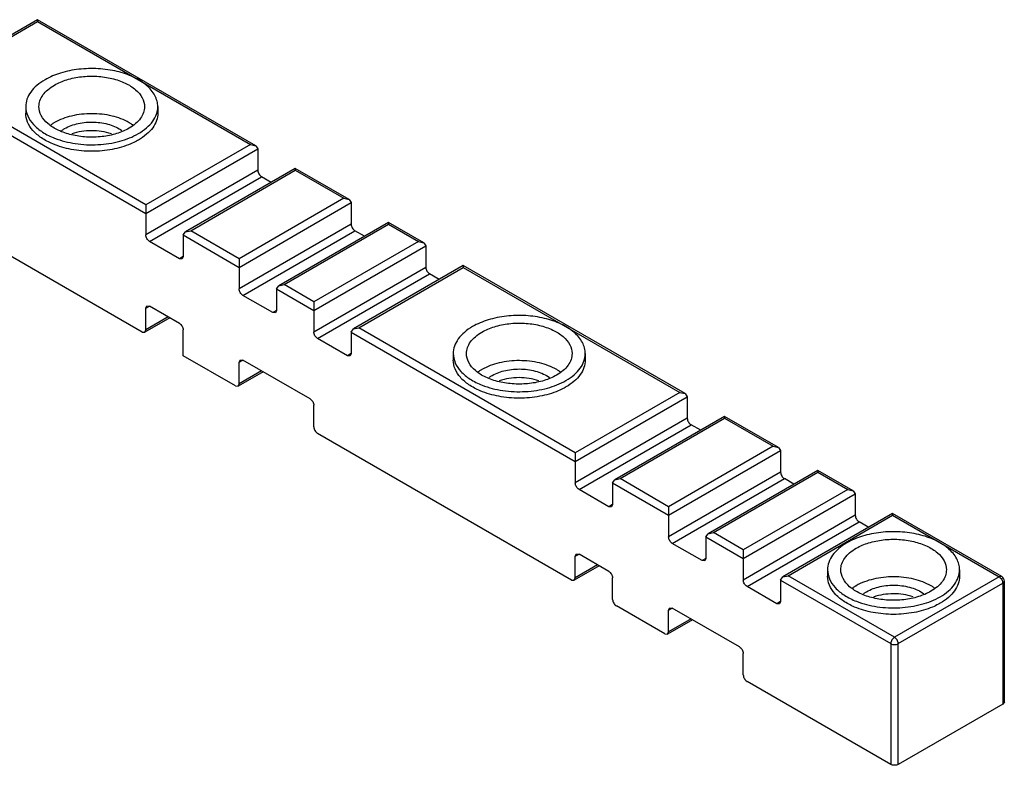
# Model space of a CAD drawing. Header units: millimetres. Extents: x 51 to 397, y 201 to 424.
# Tile 2 of 2: x 210 to 397, y 201 to 342. Entities that reach past the tile are written whole.
import ezdxf

# ---------------------------------------------------------------- set-up
doc = ezdxf.new("R2010")
doc.units = ezdxf.units.MM
doc.header["$LTSCALE"] = 40.671019
doc.layers.get('0').update_dxf_attribs({"linetype": 'CONTINUOUS'})

msp = doc.modelspace()

# ---------------------------------------------------------------- linework, layer by layer
at = {"color": 7}
for p, q in [((213.75, 342.45), (192.96, 330.44)), ((193.96, 330.68), (213.75, 342.11)), ((213.75, 342.45), (213.75, 342.11)), ((255.06, 318.6), (213.75, 342.45)), ((213.75, 342.11), (254.06, 318.84)), ((234.26, 307.41), (193.96, 330.68)), ((192.54, 329.87), (234.26, 305.78)), ((211.51, 325.99), (211.51, 324.76)), ((236.51, 325.99), (236.51, 324.76)), ((254.06, 318.84), (234.26, 307.41)), ((234.26, 305.78), (255.47, 318.03)), ((254.06, 318.84), (255.06, 318.6)), ((255.06, 318.6), (255.47, 318.03)), ((255.47, 318.03), (255.47, 313.94)), ((255.47, 313.94), (234.26, 301.7)), ((262.54, 314.28), (241.75, 302.27)), ((242.75, 302.51), (262.54, 313.94)), ((272.74, 308.4), (262.54, 314.28)), ((262.54, 314.28), (262.54, 313.94)), ((262.54, 313.94), (271.74, 308.64)), ((233.55, 283.33), (182.64, 312.72)), ((234.97, 300.47), (256.18, 312.72)), ((258.01, 311.66), (256.18, 312.72)), ((271.74, 308.64), (251.94, 297.21)), ((251.94, 295.57), (273.15, 307.82)), ((271.74, 308.64), (272.74, 308.4)), ((272.74, 308.4), (273.15, 307.82)), ((273.15, 307.82), (273.15, 303.74)), ((234.26, 305.78), (234.26, 301.7)), ((280.22, 304.08), (259.42, 292.07)), ((286.88, 300.23), (280.22, 304.08)), ((280.22, 304.08), (280.22, 303.74)), ((241.33, 301.7), (241.75, 302.27)), ((241.75, 302.27), (242.75, 302.51)), ((251.94, 297.21), (242.75, 302.51)), ((273.15, 303.74), (251.94, 291.49)), ((252.65, 290.27), (273.86, 302.51)), ((260.42, 292.31), (280.22, 303.74)), ((275.69, 301.46), (273.86, 302.51)), ((280.22, 303.74), (285.88, 300.47)), ((240.62, 297.21), (234.97, 300.47)), ((241.33, 301.7), (251.94, 295.57)), ((241.33, 301.7), (241.33, 297.61)), ((285.88, 300.47), (266.08, 289.04)), ((285.88, 300.47), (286.88, 300.23)), ((286.88, 300.23), (287.29, 299.66)), ((266.08, 287.41), (287.29, 299.66)), ((287.29, 299.66), (287.29, 295.57)), ((241.33, 297.61), (240.62, 297.21)), ((241.12, 297.16), (240.62, 297.21)), ((241.33, 297.61), (241.12, 297.16)), ((251.94, 295.57), (251.94, 291.49)), ((287.29, 295.57), (266.08, 283.33)), ((294.36, 295.91), (273.57, 283.9)), ((274.57, 284.14), (294.36, 295.57)), ((336.38, 271.66), (294.36, 295.91)), ((294.36, 295.91), (294.36, 295.57)), ((294.36, 295.57), (335.38, 271.9)), ((266.79, 282.1), (288, 294.35)), ((289.83, 293.29), (288, 294.35)), ((259.01, 291.49), (259.42, 292.07)), ((259.01, 291.49), (266.08, 287.41)), ((259.01, 291.49), (259.01, 287.41)), ((259.42, 292.07), (260.42, 292.31)), ((266.08, 289.04), (260.42, 292.31)), ((258.3, 287), (252.65, 290.27)), ((234.26, 287.82), (234.47, 288.27)), ((234.26, 287.82), (234.97, 288.22)), ((234.26, 283.73), (234.26, 287.82)), ((234.47, 288.27), (234.97, 288.22)), ((240.62, 284.96), (234.97, 288.22)), ((259.01, 287.41), (258.3, 287)), ((259.01, 287.41), (258.8, 286.95)), ((266.08, 287.41), (266.08, 283.33)), ((238.8, 286.01), (234.05, 283.28)), ((238.5, 286.18), (234.26, 283.73)), ((258.8, 286.95), (258.3, 287)), ((234.05, 283.28), (234.26, 283.73)), ((241.33, 278.84), (241.33, 283.73)), ((273.15, 283.33), (273.57, 283.9)), ((273.57, 283.9), (274.57, 284.14)), ((315.58, 260.46), (274.57, 284.14)), ((233.55, 283.33), (234.05, 283.28)), ((272.44, 278.84), (266.79, 282.1)), ((273.15, 283.33), (315.58, 258.83)), ((273.15, 283.33), (273.15, 279.24)), ((251.23, 273.12), (241.33, 278.84)), ((251.94, 277.61), (252.15, 278.07)), ((251.94, 277.61), (252.65, 278.02)), ((252.15, 278.07), (252.65, 278.02)), ((265.37, 270.67), (252.65, 278.02)), ((273.15, 279.24), (272.44, 278.84)), ((272.94, 278.79), (272.44, 278.84)), ((273.15, 279.24), (272.94, 278.79)), ((292.47, 279.24), (292.47, 278.02)), ((317.47, 279.24), (317.47, 278.02)), ((251.94, 273.53), (251.94, 277.61)), ((256.47, 275.81), (251.73, 273.07)), ((256.18, 275.98), (251.94, 273.53)), ((251.23, 273.12), (251.73, 273.07)), ((251.73, 273.07), (251.94, 273.53)), ((335.38, 271.9), (315.58, 260.46)), ((315.58, 258.83), (336.79, 271.08)), ((335.38, 271.9), (336.38, 271.66)), ((336.38, 271.66), (336.79, 271.08)), ((336.79, 271.08), (336.79, 267)), ((266.08, 265.36), (266.08, 269.45)), ((336.79, 267), (315.58, 254.75)), ((343.86, 267.33), (323.06, 255.33)), ((324.06, 255.57), (343.86, 267)), ((354.05, 261.45), (343.86, 267.33)), ((343.86, 267.33), (343.86, 267)), ((343.86, 267), (353.05, 261.69)), ((316.29, 253.52), (337.5, 265.77)), ((339.33, 264.72), (337.5, 265.77)), ((314.87, 236.38), (266.79, 264.14)), ((353.05, 261.69), (333.26, 250.26)), ((353.05, 261.69), (354.05, 261.45)), ((354.05, 261.45), (354.47, 260.87)), ((333.26, 248.63), (354.47, 260.87)), ((354.47, 260.87), (354.47, 256.79)), ((315.58, 258.83), (315.58, 254.75)), ((323.06, 255.33), (324.06, 255.57)), ((333.26, 250.26), (324.06, 255.57)), ((354.47, 256.79), (333.26, 244.54)), ((333.96, 243.32), (355.18, 255.57)), ((361.54, 257.13), (340.74, 245.12)), ((341.74, 245.36), (361.54, 256.79)), ((357, 254.51), (355.18, 255.57)), ((368.2, 253.29), (361.54, 257.13)), ((361.54, 257.13), (361.54, 256.79)), ((361.54, 256.79), (367.2, 253.52)), ((322.65, 254.75), (323.06, 255.33)), ((322.65, 254.75), (333.26, 248.63)), ((322.65, 254.75), (322.65, 250.67)), ((321.94, 250.26), (316.29, 253.52)), ((367.2, 253.52), (347.4, 242.09)), ((347.4, 240.46), (368.61, 252.71)), ((367.2, 253.52), (368.2, 253.29)), ((368.2, 253.29), (368.61, 252.71)), ((368.61, 252.71), (368.61, 248.63)), ((322.65, 250.67), (321.94, 250.26)), ((322.44, 250.21), (321.94, 250.26)), ((322.65, 250.67), (322.44, 250.21)), ((333.26, 248.63), (333.26, 244.54)), ((368.61, 248.63), (347.4, 236.38)), ((375.68, 248.96), (354.88, 236.96)), ((355.88, 237.2), (375.68, 248.63)), ((396.34, 237.04), (375.68, 248.96)), ((375.68, 248.96), (375.68, 248.63)), ((375.68, 248.63), (395.84, 236.99)), ((348.11, 235.15), (369.32, 247.4)), ((371.15, 246.35), (369.32, 247.4)), ((340.33, 244.54), (340.74, 245.12)), ((340.33, 244.54), (347.4, 240.46)), ((340.33, 244.54), (340.33, 240.46)), ((340.74, 245.12), (341.74, 245.36)), ((347.4, 242.09), (341.74, 245.36)), ((339.62, 240.05), (333.96, 243.32)), ((315.58, 240.87), (315.79, 241.33)), ((315.58, 240.87), (316.29, 241.28)), ((315.58, 236.79), (315.58, 240.87)), ((315.79, 241.33), (316.29, 241.28)), ((321.94, 238.01), (316.29, 241.28)), ((320.11, 239.07), (315.37, 236.33)), ((319.82, 239.24), (315.58, 236.79)), ((340.33, 240.46), (339.62, 240.05)), ((340.12, 240), (339.62, 240.05)), ((340.33, 240.46), (340.12, 240)), ((347.4, 240.46), (347.4, 236.38)), ((354.47, 236.38), (354.88, 236.96)), ((354.88, 236.96), (355.88, 237.2)), ((376.04, 225.56), (355.88, 237.2)), ((363.36, 238.32), (363.36, 237.09)), ((395.84, 236.99), (376.04, 225.56)), ((388.36, 238.32), (388.36, 237.09)), ((396.34, 237.04), (395.84, 236.99)), ((314.87, 236.38), (315.37, 236.33)), ((315.37, 236.33), (315.58, 236.79)), ((322.65, 232.7), (322.65, 236.79)), ((353.76, 231.89), (348.11, 235.15)), ((354.47, 236.38), (375.33, 224.34)), ((354.47, 236.38), (354.47, 232.3)), ((376.74, 224.34), (396.54, 235.77)), ((396.54, 235.77), (396.84, 236.17)), ((396.54, 235.77), (396.54, 212.9)), ((396.84, 213.31), (396.84, 236.17)), ((332.55, 226.17), (323.36, 231.48)), ((354.47, 232.3), (353.76, 231.89)), ((354.26, 231.84), (353.76, 231.89)), ((354.47, 232.3), (354.26, 231.84)), ((333.26, 230.66), (333.46, 231.12)), ((333.26, 230.66), (333.96, 231.07)), ((333.26, 226.58), (333.26, 230.66)), ((333.46, 231.12), (333.96, 231.07)), ((346.69, 223.72), (333.96, 231.07)), ((337.79, 228.86), (333.05, 226.12)), ((337.5, 229.03), (333.26, 226.58)), ((332.55, 226.17), (333.05, 226.12)), ((333.05, 226.12), (333.26, 226.58)), ((375.33, 224.34), (375.33, 201.47)), ((376.74, 201.47), (376.74, 224.34)), ((347.4, 218.42), (347.4, 222.5)), ((375.33, 201.47), (348.11, 217.19)), ((396.54, 212.9), (376.74, 201.47)), ((396.84, 213.31), (396.54, 212.9))]:
    msp.add_line(p, q, dxfattribs=at)
msp.add_arc((395.84, 236.17), 1, 0, 60.0006, dxfattribs=at)
for points, knots in [([(236.51, 325.99), (236.51, 326.34), (236.41, 327.07), (235.83, 328.53), (234.37, 330.21), (231.86, 331.73), (228.73, 332.78), (225.22, 333.27), (221.6, 333.17), (218.19, 332.49), (216.09, 331.62), (215.17, 331.09)], [0, 0, 0, 0, 0.042877, 0.087522, 0.186926, 0.304238, 0.437962, 0.582367, 0.729596, 0.87125, 1, 1, 1, 1]), ([(215.17, 331.09), (214.62, 330.77), (213.63, 330.09), (212.44, 328.84), (211.68, 327.46), (211.51, 326.46), (211.51, 325.99)], [0, 0, 0, 0, 0.289703, 0.549091, 0.78222, 1, 1, 1, 1]), ([(214.01, 325.99), (214.01, 326.37), (214.15, 327.16), (214.75, 328.27), (215.7, 329.27), (216.5, 329.82), (216.94, 330.07)], [0, 0, 0, 0, 0.217783, 0.450915, 0.710306, 1, 1, 1, 1]), ([(216.94, 330.07), (217.68, 330.5), (219.35, 331.19), (222.08, 331.74), (224.97, 331.82), (227.78, 331.42), (230.29, 330.58), (232.3, 329.36), (233.66, 327.81), (234.01, 326.56), (234.01, 325.99)], [0, 0, 0, 0, 0.128832, 0.270572, 0.417891, 0.562389, 0.696204, 0.813594, 0.913066, 1, 1, 1, 1]), ([(211.51, 325.99), (211.51, 325.39), (211.79, 324.14), (212.95, 322.47), (214.74, 321.04), (216.19, 320.33), (216.98, 320.02)], [0, 0, 0, 0, 0.207843, 0.437345, 0.7008, 1, 1, 1, 1]), ([(216.63, 318.94), (215.88, 319.25), (214.52, 319.97), (212.85, 321.36), (211.77, 322.98), (211.51, 324.19), (211.51, 324.76)], [0, 0, 0, 0, 0.297677, 0.560323, 0.790396, 1, 1, 1, 1]), ([(231.08, 321.91), (230.34, 321.48), (228.66, 320.79), (225.93, 320.24), (223.04, 320.16), (220.23, 320.55), (217.72, 321.39), (215.72, 322.62), (214.36, 324.16), (214.01, 325.41), (214.01, 325.99)], [0, 0, 0, 0, 0.128832, 0.270572, 0.417891, 0.562389, 0.696204, 0.813594, 0.913066, 1, 1, 1, 1]), ([(231.11, 322.95), (230.1, 323.53), (227.77, 324.39), (224.03, 324.8), (220.28, 324.39), (217.94, 323.55), (216.94, 322.97)], [0, 0, 0, 0, 0.236964, 0.499732, 0.762637, 1, 1, 1, 1]), ([(234.01, 325.99), (234.01, 325.61), (233.87, 324.81), (233.26, 323.71), (232.31, 322.71), (231.52, 322.16), (231.08, 321.91)], [0, 0, 0, 0, 0.217783, 0.450915, 0.710306, 1, 1, 1, 1]), ([(232.85, 320.88), (233.39, 321.2), (234.39, 321.89), (235.58, 323.14), (236.33, 324.52), (236.51, 325.51), (236.51, 325.99)], [0, 0, 0, 0, 0.289703, 0.549091, 0.78222, 1, 1, 1, 1]), ([(236.51, 324.76), (236.51, 324.29), (236.33, 323.29), (235.58, 321.91), (234.39, 320.66), (233.39, 319.98), (232.85, 319.66)], [0, 0, 0, 0, 0.217783, 0.450915, 0.710306, 1, 1, 1, 1]), ([(216.94, 322.97), (216.88, 322.93), (216.64, 322.79), (216.41, 322.64), (216.24, 322.52)], [0, 0, 0, 0, 0.254877, 1, 1, 1, 1]), ([(218.88, 321.84), (219.67, 322.3), (221.52, 322.94), (224.44, 323.18), (227.3, 322.75), (229.03, 321.97), (229.73, 321.46)], [0, 0, 0, 0, 0.241284, 0.508355, 0.770826, 1, 1, 1, 1]), ([(231.78, 322.52), (231.73, 322.55), (231.51, 322.71), (231.28, 322.85), (231.11, 322.95)], [0, 0, 0, 0, 0.245044, 1, 1, 1, 1]), ([(216.98, 320.02), (218.24, 319.53), (220.96, 318.85), (225.16, 318.66), (229.23, 319.28), (231.75, 320.25), (232.85, 320.88)], [0, 0, 0, 0, 0.2479, 0.510567, 0.767579, 1, 1, 1, 1]), ([(218.29, 321.46), (218.34, 321.49), (218.53, 321.63), (218.73, 321.75), (218.88, 321.84)], [0, 0, 0, 0, 0.244251, 1, 1, 1, 1]), ([(227.72, 320.85), (226.52, 321.26), (223.97, 321.62), (221.42, 321.24), (220.23, 320.82)], [0, 0, 0, 0, 0.50047, 1, 1, 1, 1]), ([(231.39, 318.94), (230.27, 318.47), (227.83, 317.77), (224.01, 317.43), (220.19, 317.77), (217.75, 318.47), (216.63, 318.94)], [0, 0, 0, 0, 0.24176, 0.500034, 0.758312, 1, 1, 1, 1]), ([(232.85, 319.66), (232.73, 319.59), (232.26, 319.33), (231.77, 319.1), (231.39, 318.94)], [0, 0, 0, 0, 0.24303, 1, 1, 1, 1]), ([(255.47, 313.94), (255.47, 313.7), (255.64, 313.22), (255.97, 312.84), (256.18, 312.72)], [0, 0, 0, 0, 0.500001, 1, 1, 1, 1]), ([(234.26, 307.41), (234.26, 307.31), (234.26, 306.76), (234.26, 306.22), (234.26, 305.78)], [0, 0, 0, 0, 0.195247, 1, 1, 1, 1]), ([(273.15, 303.74), (273.15, 303.5), (273.32, 303.02), (273.65, 302.63), (273.86, 302.51)], [0, 0, 0, 0, 0.500001, 1, 1, 1, 1]), ([(234.97, 300.47), (234.76, 300.59), (234.43, 300.98), (234.26, 301.45), (234.26, 301.7)], [0, 0, 0, 0, 0.499999, 1, 1, 1, 1]), ([(251.94, 297.21), (251.94, 297.1), (251.94, 296.56), (251.94, 296.01), (251.94, 295.57)], [0, 0, 0, 0, 0.195247, 1, 1, 1, 1]), ([(287.29, 295.57), (287.29, 295.33), (287.46, 294.85), (287.79, 294.47), (288, 294.35)], [0, 0, 0, 0, 0.500001, 1, 1, 1, 1]), ([(252.65, 290.27), (252.44, 290.39), (252.1, 290.77), (251.94, 291.25), (251.94, 291.49)], [0, 0, 0, 0, 0.499999, 1, 1, 1, 1]), ([(266.08, 289.04), (266.08, 288.94), (266.08, 288.39), (266.08, 287.85), (266.08, 287.41)], [0, 0, 0, 0, 0.195247, 1, 1, 1, 1]), ([(317.47, 279.24), (317.47, 279.6), (317.38, 280.33), (316.8, 281.78), (315.34, 283.46), (312.83, 284.99), (309.69, 286.04), (306.18, 286.53), (302.57, 286.43), (299.15, 285.75), (297.06, 284.88), (296.13, 284.35)], [0, 0, 0, 0, 0.042877, 0.087522, 0.186926, 0.304238, 0.437962, 0.582367, 0.729596, 0.87125, 1, 1, 1, 1]), ([(240.62, 284.96), (240.83, 284.84), (241.17, 284.45), (241.33, 283.98), (241.33, 283.73)], [0, 0, 0, 0, 0.499999, 1, 1, 1, 1]), ([(296.13, 284.35), (295.58, 284.03), (294.59, 283.34), (293.4, 282.1), (292.65, 280.71), (292.47, 279.72), (292.47, 279.24)], [0, 0, 0, 0, 0.289703, 0.549091, 0.78222, 1, 1, 1, 1]), ([(297.9, 283.33), (298.64, 283.75), (300.32, 284.45), (303.05, 284.99), (305.94, 285.07), (308.75, 284.68), (311.25, 283.84), (313.26, 282.62), (314.62, 281.07), (314.97, 279.82), (314.97, 279.24)], [0, 0, 0, 0, 0.128832, 0.270572, 0.417891, 0.562389, 0.696204, 0.813594, 0.913066, 1, 1, 1, 1]), ([(266.79, 282.1), (266.58, 282.22), (266.25, 282.61), (266.08, 283.08), (266.08, 283.33)], [0, 0, 0, 0, 0.499999, 1, 1, 1, 1]), ([(294.97, 279.24), (294.97, 279.62), (295.11, 280.42), (295.71, 281.52), (296.67, 282.52), (297.46, 283.07), (297.9, 283.33)], [0, 0, 0, 0, 0.217783, 0.450915, 0.710306, 1, 1, 1, 1]), ([(292.47, 279.24), (292.47, 278.65), (292.75, 277.39), (293.92, 275.72), (295.7, 274.3), (297.15, 273.59), (297.95, 273.27)], [0, 0, 0, 0, 0.207843, 0.437345, 0.7008, 1, 1, 1, 1]), ([(297.59, 272.2), (296.84, 272.51), (295.48, 273.22), (293.81, 274.62), (292.73, 276.24), (292.47, 277.45), (292.47, 278.02)], [0, 0, 0, 0, 0.297677, 0.560323, 0.790396, 1, 1, 1, 1]), ([(312.04, 275.16), (311.3, 274.73), (309.63, 274.04), (306.89, 273.5), (304.01, 273.42), (301.2, 273.81), (298.69, 274.65), (296.68, 275.87), (295.32, 277.42), (294.97, 278.67), (294.97, 279.24)], [0, 0, 0, 0, 0.128832, 0.270572, 0.417891, 0.562389, 0.696204, 0.813594, 0.913066, 1, 1, 1, 1]), ([(312.07, 276.21), (311.07, 276.79), (308.73, 277.64), (304.99, 278.05), (301.25, 277.65), (298.91, 276.8), (297.9, 276.22)], [0, 0, 0, 0, 0.236964, 0.499732, 0.762637, 1, 1, 1, 1]), ([(314.97, 279.24), (314.97, 278.86), (314.83, 278.07), (314.23, 276.96), (313.28, 275.96), (312.48, 275.41), (312.04, 275.16)], [0, 0, 0, 0, 0.217783, 0.450915, 0.710306, 1, 1, 1, 1]), ([(313.81, 274.14), (314.36, 274.46), (315.35, 275.14), (316.54, 276.39), (317.3, 277.78), (317.47, 278.77), (317.47, 279.24)], [0, 0, 0, 0, 0.289703, 0.549091, 0.78222, 1, 1, 1, 1]), ([(317.47, 278.02), (317.47, 277.54), (317.3, 276.55), (316.54, 275.17), (315.35, 273.92), (314.36, 273.23), (313.81, 272.92)], [0, 0, 0, 0, 0.217783, 0.450915, 0.710306, 1, 1, 1, 1]), ([(297.9, 276.22), (297.84, 276.19), (297.6, 276.05), (297.37, 275.89), (297.2, 275.77)], [0, 0, 0, 0, 0.254877, 1, 1, 1, 1]), ([(299.85, 275.1), (300.63, 275.56), (302.48, 276.2), (305.41, 276.44), (308.26, 276), (310, 275.23), (310.69, 274.71)], [0, 0, 0, 0, 0.241284, 0.508355, 0.770826, 1, 1, 1, 1]), ([(312.75, 275.77), (312.69, 275.81), (312.47, 275.96), (312.24, 276.11), (312.07, 276.21)], [0, 0, 0, 0, 0.245044, 1, 1, 1, 1]), ([(297.95, 273.27), (299.2, 272.78), (301.93, 272.1), (306.13, 271.92), (310.2, 272.54), (312.71, 273.51), (313.81, 274.14)], [0, 0, 0, 0, 0.2479, 0.510567, 0.767579, 1, 1, 1, 1]), ([(299.25, 274.71), (299.3, 274.75), (299.49, 274.89), (299.69, 275.01), (299.85, 275.1)], [0, 0, 0, 0, 0.244251, 1, 1, 1, 1]), ([(308.68, 274.1), (307.49, 274.51), (304.93, 274.88), (302.38, 274.5), (301.19, 274.08)], [0, 0, 0, 0, 0.50047, 1, 1, 1, 1]), ([(313.81, 272.92), (313.7, 272.85), (313.22, 272.59), (312.73, 272.36), (312.36, 272.2)], [0, 0, 0, 0, 0.24303, 1, 1, 1, 1]), ([(265.37, 270.67), (265.58, 270.55), (265.92, 270.17), (266.08, 269.69), (266.08, 269.45)], [0, 0, 0, 0, 0.499999, 1, 1, 1, 1]), ([(312.36, 272.2), (311.24, 271.72), (308.79, 271.03), (304.97, 270.69), (301.15, 271.03), (298.71, 271.72), (297.59, 272.2)], [0, 0, 0, 0, 0.24176, 0.500034, 0.758312, 1, 1, 1, 1]), ([(336.79, 267), (336.79, 266.75), (336.96, 266.28), (337.29, 265.89), (337.5, 265.77)], [0, 0, 0, 0, 0.500001, 1, 1, 1, 1]), ([(266.08, 265.36), (266.08, 265.12), (266.25, 264.64), (266.58, 264.26), (266.79, 264.14)], [0, 0, 0, 0, 0.500001, 1, 1, 1, 1]), ([(315.58, 260.46), (315.58, 260.36), (315.58, 259.81), (315.58, 259.27), (315.58, 258.83)], [0, 0, 0, 0, 0.195247, 1, 1, 1, 1]), ([(354.47, 256.79), (354.47, 256.55), (354.63, 256.07), (354.97, 255.69), (355.18, 255.57)], [0, 0, 0, 0, 0.500001, 1, 1, 1, 1]), ([(316.29, 253.52), (316.08, 253.65), (315.74, 254.03), (315.58, 254.51), (315.58, 254.75)], [0, 0, 0, 0, 0.499999, 1, 1, 1, 1]), ([(333.26, 250.26), (333.26, 250.15), (333.26, 249.61), (333.26, 249.06), (333.26, 248.63)], [0, 0, 0, 0, 0.195247, 1, 1, 1, 1]), ([(368.61, 248.63), (368.61, 248.38), (368.78, 247.9), (369.11, 247.52), (369.32, 247.4)], [0, 0, 0, 0, 0.500001, 1, 1, 1, 1]), ([(333.96, 243.32), (333.75, 243.44), (333.42, 243.82), (333.26, 244.3), (333.26, 244.54)], [0, 0, 0, 0, 0.499999, 1, 1, 1, 1]), ([(388.36, 238.32), (388.36, 238.67), (388.26, 239.4), (387.69, 240.86), (386.22, 242.54), (383.71, 244.06), (380.58, 245.11), (377.07, 245.6), (373.46, 245.5), (370.04, 244.82), (367.95, 243.96), (367.02, 243.42)], [0, 0, 0, 0, 0.042877, 0.087522, 0.186926, 0.304238, 0.437962, 0.582367, 0.729596, 0.87125, 1, 1, 1, 1]), ([(367.02, 243.42), (366.47, 243.1), (365.48, 242.42), (364.29, 241.17), (363.54, 239.79), (363.36, 238.79), (363.36, 238.32)], [0, 0, 0, 0, 0.289703, 0.549091, 0.78222, 1, 1, 1, 1]), ([(368.79, 242.4), (369.53, 242.83), (371.2, 243.52), (373.94, 244.07), (376.83, 244.15), (379.64, 243.75), (382.14, 242.91), (384.15, 241.69), (385.51, 240.14), (385.86, 238.89), (385.86, 238.32)], [0, 0, 0, 0, 0.128832, 0.270572, 0.417891, 0.562389, 0.696204, 0.813594, 0.913066, 1, 1, 1, 1]), ([(347.4, 242.09), (347.4, 241.99), (347.4, 241.44), (347.4, 240.9), (347.4, 240.46)], [0, 0, 0, 0, 0.195247, 1, 1, 1, 1]), ([(365.86, 238.32), (365.86, 238.7), (366, 239.49), (366.6, 240.6), (367.55, 241.6), (368.35, 242.15), (368.79, 242.4)], [0, 0, 0, 0, 0.217783, 0.450915, 0.710306, 1, 1, 1, 1]), ([(321.94, 238.01), (322.15, 237.89), (322.48, 237.51), (322.65, 237.03), (322.65, 236.79)], [0, 0, 0, 0, 0.499999, 1, 1, 1, 1]), ([(363.36, 238.32), (363.36, 237.72), (363.64, 236.47), (364.81, 234.8), (366.59, 233.37), (368.04, 232.66), (368.83, 232.35)], [0, 0, 0, 0, 0.207843, 0.437345, 0.7008, 1, 1, 1, 1]), ([(368.48, 231.27), (367.73, 231.59), (366.37, 232.3), (364.7, 233.7), (363.62, 235.31), (363.36, 236.52), (363.36, 237.09)], [0, 0, 0, 0, 0.297677, 0.560323, 0.790396, 1, 1, 1, 1]), ([(382.93, 234.24), (382.19, 233.81), (380.51, 233.12), (377.78, 232.57), (374.89, 232.49), (372.08, 232.88), (369.58, 233.72), (367.57, 234.95), (366.21, 236.49), (365.86, 237.74), (365.86, 238.32)], [0, 0, 0, 0, 0.128832, 0.270572, 0.417891, 0.562389, 0.696204, 0.813594, 0.913066, 1, 1, 1, 1]), ([(382.96, 235.28), (381.96, 235.86), (379.62, 236.72), (375.88, 237.13), (372.14, 236.72), (369.79, 235.88), (368.79, 235.3)], [0, 0, 0, 0, 0.236964, 0.499732, 0.762637, 1, 1, 1, 1]), ([(385.86, 238.32), (385.86, 237.94), (385.72, 237.14), (385.12, 236.04), (384.17, 235.04), (383.37, 234.49), (382.93, 234.24)], [0, 0, 0, 0, 0.217783, 0.450915, 0.710306, 1, 1, 1, 1]), ([(384.7, 233.21), (385.25, 233.53), (386.24, 234.22), (387.43, 235.47), (388.18, 236.85), (388.36, 237.84), (388.36, 238.32)], [0, 0, 0, 0, 0.289703, 0.549091, 0.78222, 1, 1, 1, 1]), ([(388.36, 237.09), (388.36, 236.62), (388.18, 235.62), (387.43, 234.24), (386.24, 232.99), (385.25, 232.31), (384.7, 231.99)], [0, 0, 0, 0, 0.217783, 0.450915, 0.710306, 1, 1, 1, 1]), ([(395.84, 236.99), (395.85, 236.98), (395.94, 236.93), (396.01, 236.87), (396.06, 236.82)], [0, 0, 0, 0, 0.236441, 1, 1, 1, 1]), ([(348.11, 235.15), (347.9, 235.27), (347.56, 235.66), (347.4, 236.14), (347.4, 236.38)], [0, 0, 0, 0, 0.499999, 1, 1, 1, 1]), ([(368.79, 235.3), (368.73, 235.26), (368.49, 235.12), (368.26, 234.97), (368.09, 234.85)], [0, 0, 0, 0, 0.254877, 1, 1, 1, 1]), ([(370.73, 234.17), (371.52, 234.63), (373.37, 235.27), (376.29, 235.51), (379.15, 235.08), (380.88, 234.3), (381.58, 233.79)], [0, 0, 0, 0, 0.241284, 0.508355, 0.770826, 1, 1, 1, 1]), ([(383.63, 234.85), (383.58, 234.88), (383.36, 235.04), (383.13, 235.18), (382.96, 235.28)], [0, 0, 0, 0, 0.245044, 1, 1, 1, 1]), ([(396.5, 236.05), (396.51, 236.03), (396.53, 235.93), (396.54, 235.84), (396.54, 235.77)], [0, 0, 0, 0, 0.262955, 1, 1, 1, 1]), ([(368.83, 232.35), (370.09, 231.86), (372.81, 231.18), (377.01, 230.99), (381.08, 231.61), (383.6, 232.58), (384.7, 233.21)], [0, 0, 0, 0, 0.2479, 0.510567, 0.767579, 1, 1, 1, 1]), ([(370.14, 233.79), (370.19, 233.82), (370.38, 233.96), (370.58, 234.08), (370.73, 234.17)], [0, 0, 0, 0, 0.244251, 1, 1, 1, 1]), ([(379.57, 233.18), (378.37, 233.59), (375.82, 233.95), (373.27, 233.57), (372.08, 233.15)], [0, 0, 0, 0, 0.50047, 1, 1, 1, 1]), ([(322.65, 232.7), (322.65, 232.46), (322.82, 231.98), (323.15, 231.6), (323.36, 231.48)], [0, 0, 0, 0, 0.500001, 1, 1, 1, 1]), ([(383.24, 231.27), (382.12, 230.8), (379.68, 230.1), (375.86, 229.76), (372.04, 230.1), (369.6, 230.8), (368.48, 231.27)], [0, 0, 0, 0, 0.24176, 0.500034, 0.758312, 1, 1, 1, 1]), ([(384.7, 231.99), (384.58, 231.92), (384.11, 231.66), (383.62, 231.43), (383.24, 231.27)], [0, 0, 0, 0, 0.24303, 1, 1, 1, 1]), ([(376.04, 225.56), (375.83, 225.44), (375.49, 225.06), (375.33, 224.58), (375.33, 224.34)], [0, 0, 0, 0, 0.499998, 1, 1, 1, 1]), ([(375.33, 224.34), (375.54, 224.21), (376.04, 224.12), (376.53, 224.21), (376.74, 224.34)], [0, 0, 0, 0, 0.500001, 1, 1, 1, 1]), ([(376.74, 224.34), (376.74, 224.58), (376.58, 225.06), (376.25, 225.44), (376.04, 225.56)], [0, 0, 0, 0, 0.500001, 1, 1, 1, 1]), ([(346.69, 223.72), (346.9, 223.6), (347.23, 223.22), (347.4, 222.74), (347.4, 222.5)], [0, 0, 0, 0, 0.499999, 1, 1, 1, 1]), ([(347.4, 218.42), (347.4, 218.17), (347.56, 217.69), (347.9, 217.31), (348.11, 217.19)], [0, 0, 0, 0, 0.500001, 1, 1, 1, 1]), ([(376.74, 201.47), (376.53, 201.35), (376.04, 201.26), (375.54, 201.35), (375.33, 201.47)], [0, 0, 0, 0, 0.499999, 1, 1, 1, 1])]:
    msp.add_open_spline(points, degree=3, knots=knots, dxfattribs=at)
for points in [[(396.06, 236.82), (396.17, 236.71), (396.26, 236.59), (396.34, 236.46)], [(396.34, 236.46), (396.41, 236.33), (396.47, 236.2), (396.5, 236.05)]]:
    msp.add_open_spline(points, degree=3, dxfattribs=at)

doc.saveas('drawing.dxf')
